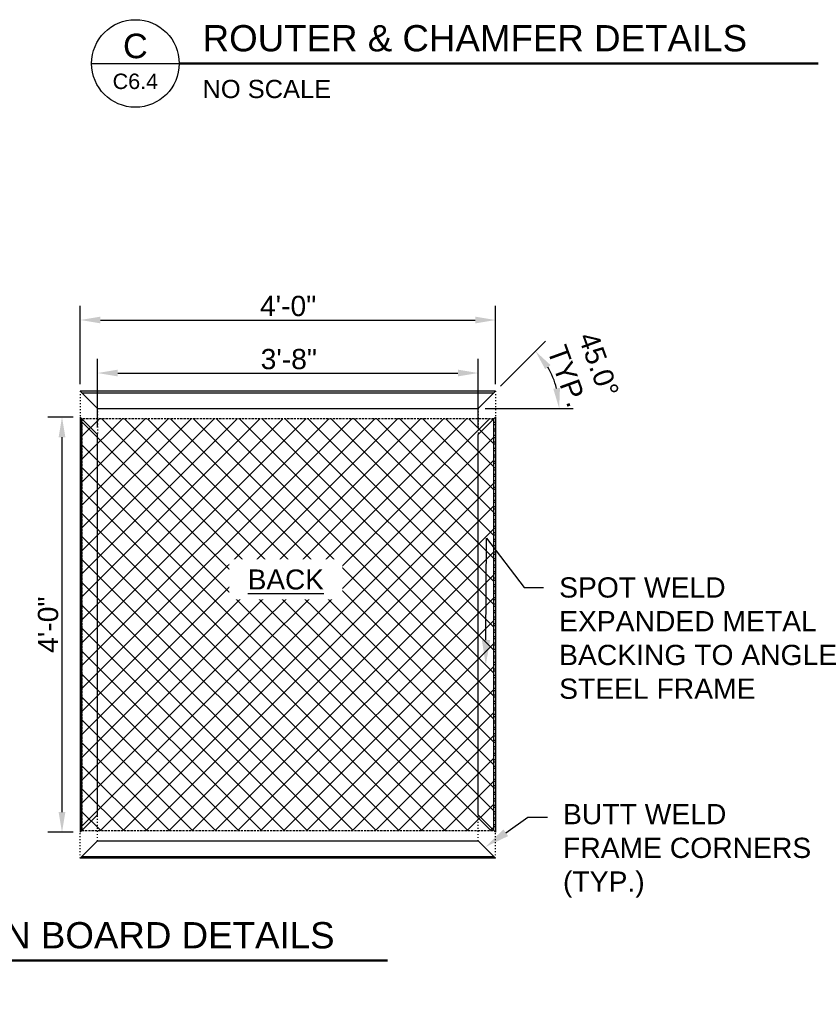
# Model space of a CAD drawing. Header units: feet. Extents: x -114 to 1432, y 355 to 669.
# Tile 91 of 195: x 188 to 281, y 428 to 542. Entities that reach past the tile are written whole.
import ezdxf
from ezdxf import colors
from ezdxf.entities.mleader import LeaderData, LeaderLine
from ezdxf.enums import TextEntityAlignment as Align
from ezdxf.math import Vec2, Vec3

# ---------------------------------------------------------------- set-up
doc = ezdxf.new("R2010")
doc.units = ezdxf.units.FT
doc.header["$MEASUREMENT"] = 0
doc.linetypes.add('DOT', pattern=[0.25, 0, -0.25])
doc.linetypes.add('HIDDEN', pattern=[0.375, 0.25, -0.125])
for name, color, linetype in [('A-BULLETINBOARD', 3, 'Continuous'), ('A-EXPANDED-METAL', 8, 'Continuous'), ('A-HIDDEN', 8, 'DOT'), ('G-ANNO-DIM', 2, 'Continuous'), ('G-ANNO-TXT', 7, 'Continuous'), ('Z-SYMS-GENL', 7, 'Continuous')]:
    doc.layers.add(name, color=color, linetype=linetype)
doc.styles.add('Arial', font='arial.ttf')
doc.dimstyles.new('MS-16A', dxfattribs={"dimscale": 13, "dimtxt": 0.18, "dimasz": 0.18, "dimexe": 0.125, "dimexo": 0.0625, "dimgap": 0.03125, "dimtad": 1, "dimdec": 3, "dimzin": 3, "dimdsep": 46, "dimlunit": 4, "dimtxsty": 'Arial', "dimcen": 0.03125, "dimclrd": 2, "dimclre": 2, "dimclrt": 7, "dimadec": 1, "dimazin": 0, "dimtfac": 1, "dimtdec": 3, "dimtofl": 0, "dimtmove": 0, "dimatfit": 3, "dimfxl": 1, "dimtolj": 1, "dimtzin": 0, "dimarcsym": 0})

# ---------------------------------------------------------------- blocks, each defined once
blk = doc.blocks.new('DETAIL-TITLE')
at = {"color": 7, "linetype": 'Continuous'}
blk.add_line((-0.3125, 0), (0.3125, 0), dxfattribs=at)
blk.add_circle((0, 0), 0.3125, dxfattribs=at)
at = {"layer": 'Z-SYMS-GENL', "linetype": 'Continuous', "const_width": 0.0156}
blk.add_lwpolyline([(0.3125, 0), (4.8729, 0)], dxfattribs=at)
at = {"style": 'Arial'}
blk.add_attdef('SCALE', (0.4789, -0.2469), '', height=0.13, dxfattribs=at)
at = {"layer": 'Z-SYMS-GENL', "linetype": 'Continuous', "style": 'Arial'}
for tag, height, p in [('X', 0.175, (0, 0.1252)), ('XX', 0.11, (0, -0.1272))]:
    blk.add_attdef(tag, text='', height=height, dxfattribs=at).set_placement(p, align=Align.MIDDLE)
at = {"layer": 'Z-SYMS-GENL', "style": 'Arial'}
blk.add_attdef('DETAIL_TITLE', (0.4798, 0.0866), '', height=0.1875, dxfattribs=at)
blk = doc.blocks.new('*D589')
at = {"layer": 'Defpoints', "color": 0, "transparency": 16777216}
for p in [(241.45, 501.06), (197.45, 493.97), (241.45, 493.97)]:
    blk.add_point(p, dxfattribs=at)
at = {"layer": 'G-ANNO-DIM', "color": 2, "lineweight": -2, "transparency": 16777216}
for p, q in [((197.45, 494.78), (197.45, 502.69)), ((241.45, 494.78), (241.45, 502.69)), ((199.79, 501.06), (239.11, 501.06))]:
    blk.add_line(p, q, dxfattribs=at)
at = {"layer": 'G-ANNO-DIM', "color": 2, "transparency": 16777216}
for points in [[(199.79, 501.45), (199.79, 500.67), (197.45, 501.06)], [(239.11, 501.45), (239.11, 500.67), (241.45, 501.06)]]:
    blk.add_solid(points, dxfattribs=at)
at = {"layer": 'G-ANNO-DIM', "color": 7, "transparency": 16777216, "insert": (219.56, 502.66), "char_height": 2.34, "attachment_point": 5, "style": 'Arial'}
blk.add_mtext('\\A1;3\'-8"', dxfattribs=at)
blk = doc.blocks.new('*D657')
at = {"layer": 'Defpoints', "color": 0, "transparency": 16777216}
for p in [(243.45, 507.19), (195.45, 498.97), (243.45, 498.97)]:
    blk.add_point(p, dxfattribs=at)
at = {"layer": 'G-ANNO-DIM', "color": 2, "lineweight": -2, "transparency": 16777216}
for p, q in [((195.45, 499.78), (195.45, 508.82)), ((243.45, 499.78), (243.45, 508.82)), ((197.79, 507.19), (241.11, 507.19))]:
    blk.add_line(p, q, dxfattribs=at)
at = {"layer": 'G-ANNO-DIM', "color": 2, "transparency": 16777216}
for points in [[(197.79, 507.58), (197.79, 506.8), (195.45, 507.19)], [(241.11, 507.58), (241.11, 506.8), (243.45, 507.19)]]:
    blk.add_solid(points, dxfattribs=at)
at = {"layer": 'G-ANNO-DIM', "color": 7, "transparency": 16777216, "insert": (219.48, 508.8), "char_height": 2.34, "attachment_point": 5, "style": 'Arial'}
blk.add_mtext('\\A1;4\'-0"', dxfattribs=at)
blk = doc.blocks.new('*D658')
at = {"layer": 'Defpoints', "color": 0, "transparency": 16777216}
for p in [(195.45, 495.97), (193.34, 447.97), (195.45, 447.97)]:
    blk.add_point(p, dxfattribs=at)
at = {"layer": 'G-ANNO-DIM', "color": 2, "lineweight": -2, "transparency": 16777216}
for p, q in [((194.64, 495.97), (191.72, 495.97)), ((193.34, 493.63), (193.34, 450.31)), ((194.64, 447.97), (191.72, 447.97))]:
    blk.add_line(p, q, dxfattribs=at)
at = {"layer": 'G-ANNO-DIM', "color": 2, "transparency": 16777216}
for points in [[(192.95, 493.63), (193.73, 493.63), (193.34, 495.97)], [(192.95, 450.31), (193.73, 450.31), (193.34, 447.97)]]:
    blk.add_solid(points, dxfattribs=at)
at = {"layer": 'G-ANNO-DIM', "color": 7, "transparency": 16777216, "insert": (191.74, 471.97), "char_height": 2.34, "attachment_point": 5, "rotation": 90, "style": 'Arial'}
blk.add_mtext('\\A1;4\'-0"', dxfattribs=at)
blk = doc.blocks.new('*D659')
at = {"layer": 'Defpoints', "color": 0, "transparency": 16777216}
for p in [(249.56, 501.65), (243.45, 498.97), (197.45, 496.97), (241.45, 496.97), (241.45, 496.97)]:
    blk.add_point(p, dxfattribs=at)
at = {"layer": 'G-ANNO-DIM', "color": 2, "lineweight": -2, "transparency": 16777216}
for p, q in [((244.03, 499.55), (249.22, 504.74)), ((242.26, 496.97), (252.44, 496.97))]:
    blk.add_line(p, q, dxfattribs=at)
blk.add_arc((241.45, 496.97), 9.36, 14.3543, 30.6457, dxfattribs=at)
at = {"layer": 'G-ANNO-DIM', "color": 2, "transparency": 16777216}
for points in [[(249.2, 501.51), (249.82, 501.98), (248.07, 503.59)], [(250.91, 499.34), (250.14, 499.24), (250.82, 496.97)]]:
    blk.add_solid(points, dxfattribs=at)
at = {"layer": 'G-ANNO-DIM', "color": 7, "transparency": 16777216, "insert": (253.57, 501.37), "char_height": 2.34, "attachment_point": 5, "rotation": 289.9347, "style": 'Arial'}
blk.add_mtext('\\A1;45.0°\\PTYP.', dxfattribs=at)

msp = doc.modelspace()

# ---------------------------------------------------------------- hatches: boundary and pattern name
at = {"layer": 'A-BULLETINBOARD', "linetype": 'Continuous'}
h = msp.add_hatch(dxfattribs=at)
h.set_pattern_fill('ANSI32', color=256, scale=2, angle=135)
h.set_pattern_definition([(180, (-1156.127, -3.6284), (-6e-17, -0.75), []), (180, (-1156.377, -3.3784), (-6e-17, -0.75), [])])
h.paths.add_polyline_path([(243.2633, 495.7834), (243.4508, 495.9709), (243.4508, 447.9709), (243.2633, 448.1584)])
h = msp.add_hatch(dxfattribs=at)
h.set_pattern_fill('ANSI32', color=256, scale=2, angle=45)
h.set_pattern_definition([(90, (-1153.127, -3.6284), (-0.75, 0), []), (90, (-1152.877, -3.3784), (-0.75, 0), [])])
h.paths.add_polyline_path([(243.4508, 444.9709), (195.4508, 444.9709), (195.6383, 445.1584), (243.2633, 445.1584)])
at = {"layer": 'A-EXPANDED-METAL'}
h = msp.add_hatch(dxfattribs=at)
h.set_pattern_fill('ANSI37', color=256, scale=15)
h.set_pattern_definition([(45, (-1169.127, -11.877), (-1.3258252, 1.3258252), []), (135, (-1169.127, -11.877), (-1.3258252, -1.3258252), [])])
h.paths.add_polyline_path([(243.2633, 448.1584), (243.2633, 495.7834), (195.6383, 495.7834), (195.6383, 448.1584)])

# ---------------------------------------------------------------- linework, layer by layer
at = {"layer": 'A-BULLETINBOARD', "linetype": 'Continuous'}
for points in [[(195.4508, 498.9709), (197.4508, 496.9709), (241.4508, 496.9709), (243.4508, 498.9709)], [(195.4508, 447.9709), (197.4508, 449.9709), (197.4508, 493.9709), (195.4508, 495.9709)], [(243.4508, 447.9709), (241.4508, 449.9709), (241.4508, 493.9709), (243.4508, 495.9709)], [(195.4508, 444.9709), (197.4508, 446.9709), (241.4508, 446.9709), (243.4508, 444.9709)]]:
    msp.add_lwpolyline(points, close=True, dxfattribs=at)
for points in [[(195.6383, 498.7834), (243.2633, 498.7834)], [(195.6383, 448.1584), (195.6383, 495.7834)], [(243.2633, 448.1584), (243.2633, 495.7834)], [(195.6383, 445.1584), (243.2633, 445.1584)]]:
    msp.add_lwpolyline(points, dxfattribs=at)
at = {"layer": 'A-HIDDEN'}
for points in [[(195.4508, 498.9709), (195.4508, 495.9709)], [(243.4508, 498.9709), (243.4508, 495.9709)], [(197.4508, 496.9709), (197.4508, 493.9709)], [(241.4508, 496.9709), (241.4508, 493.9709)], [(197.4508, 446.9709), (197.4508, 449.9709)], [(241.4508, 446.9709), (241.4508, 449.9709)], [(195.4508, 444.9709), (195.4508, 447.9709)], [(243.4508, 444.9709), (243.4508, 447.9709)]]:
    msp.add_lwpolyline(points, dxfattribs=at)
at = {"layer": 'A-HIDDEN', "linetype": 'HIDDEN'}
msp.add_lwpolyline([(243.2633, 448.1584), (243.2633, 495.7834), (195.6383, 495.7834), (195.6383, 448.1584)], close=True, dxfattribs=at)

# ---------------------------------------------------------------- block references
at = {"layer": 'G-ANNO-TXT', "xscale": 16.2, "yscale": 16.2, "zscale": 16.2}
for p, values in [((201.8236, 536.8453), {'X': 'C', 'XX': 'C6.4', 'DETAIL_TITLE': 'ROUTER & CHAMFER DETAILS', 'SCALE': 'NO SCALE'}), ((152.0323, 433.1461), {'X': 'E', 'XX': 'C6.4', 'DETAIL_TITLE': "4'x4' BULLETIN BOARD DETAILS", 'SCALE': 'NO SCALE'})]:
    msp.add_blockref('DETAIL-TITLE', p, dxfattribs=at).add_auto_attribs(values)

# ---------------------------------------------------------------- dimensions: what is measured, and where the dimension line sits
at = {"layer": 'G-ANNO-DIM'}
for base, p1, p2, picture, middle in [((243.4508, 507.1943), (195.4508, 498.9709), (243.4508, 498.9709), '*D657', (219.477, 507.1943)), ((241.4508, 501.0604), (197.4508, 493.9709), (241.4508, 493.9709), '*D589', (219.5557, 501.0604))]:
    dim = msp.add_linear_dim(base=base, p1=p1, p2=p2, dimstyle='MS-16A', dxfattribs=at)
    dim.commit()
    dim.dimension.update_dxf_attribs({"geometry": picture, "text_midpoint": middle, "dimtype": 160})
dim = msp.add_angular_dim_2l(base=(249.5608, 501.6532), line1=((197.4508, 496.9709), (241.4508, 496.9709)), line2=((241.4508, 496.9709), (243.4508, 498.9709)), text='<>\\PTYP.', dimstyle='MS-16A', dxfattribs=at)
dim.commit()
dim.dimension.update_dxf_attribs({"geometry": '*D659', "text_midpoint": (250.2543, 500.1638), "dimtype": 162})
dim = msp.add_linear_dim(base=(193.3419, 447.9709), p1=(195.4508, 495.9709), p2=(195.4508, 447.9709), angle=90, dimstyle='MS-16A', dxfattribs=at)
dim.commit()
dim.dimension.update_dxf_attribs({"geometry": '*D658', "text_midpoint": (191.7409, 471.9709)})

# ---------------------------------------------------------------- leaders
at = {"layer": 'G-ANNO-TXT'}
ml = msp.add_multileader_mtext('Standard', dxfattribs=at)
ml.set_content('SPOT WELD\\PEXPANDED METAL\\PBACKING TO ANGLE\\PSTEEL FRAME', color=7, style='Arial')
ml.set_leader_properties(color=2, linetype='ByLayer', lineweight=-1)
ml.build(insert=Vec2(0, 0))
ml.multileader.update_dxf_attribs({"dogleg_length": 0.125, "arrow_head_size": 2.88, "scale": 18})
ctx = ml.context
ctx.base_point, ctx.scale, ctx.char_height, ctx.arrow_head_size, ctx.landing_gap_size, ctx.plane_origin = Vec3(249.0129, 476.2522), 18, 2.34, 2.88, 1.8, Vec3(154.9963, 465.9617)
notes = []
notes.append((ctx, [(1, (1, 1, 0), (246.7629, 476.2522), (1, 0), 2.25, [(1, [(242.3364, 467.3039), (242.4336, 481.9694)], 0, [])])]))
ctx.mtext.insert, ctx.mtext.flow_direction = Vec3(250.8129, 477.4422), 5
ml = msp.add_multileader_mtext('Standard', dxfattribs=at)
ml.set_content('BUTT WELD \\PFRAME CORNERS\\P(TYP.)', color=7, style='Arial')
ml.set_leader_properties(color=2, linetype='ByLayer', lineweight=-1)
ml.build(insert=Vec2(0, 0))
ml.multileader.update_dxf_attribs({"dogleg_length": 0.125, "arrow_head_size": 2.88, "scale": 18})
ctx = ml.context
ctx.base_point, ctx.scale, ctx.char_height, ctx.arrow_head_size, ctx.landing_gap_size, ctx.plane_origin = Vec3(249.4603, 449.7264), 18, 2.34, 2.88, 1.8, Vec3(155.6383, 448.1584)
notes.append((ctx, [(1, (1, 1, 0), (247.2103, 449.7264), (1, 0), 2.25, [(0, [(242.2848, 446.2607)], 0, [])])]))
ctx.mtext.insert, ctx.mtext.flow_direction = Vec3(251.2603, 451.2403), 5
for ctx, leaders in notes:
    for number, flags, end, landing, length, lines in leaders:
        leader = LeaderData()
        leader.index, (leader.has_last_leader_line, leader.has_dogleg_vector, leader.attachment_direction) = number, flags
        leader.last_leader_point, leader.dogleg_vector, leader.dogleg_length = Vec3(end), Vec3(landing), length
        for number, points, colour, breaks in lines:
            line = LeaderLine()
            line.index, line.vertices, line.color, line.breaks = number, Vec3.list(points), colors.encode_raw_color(colour), breaks
            leader.lines.append(line)
        ctx.leaders.append(leader)

# ---------------------------------------------------------------- next in the draw order: texts
at = {"layer": 'G-ANNO-TXT', "insert": (213.8466, 478.3514), "char_height": 2.3125, "width": 10.738299, "attachment_point": 1, "style": 'Arial', "bg_fill": 3, "box_fill_scale": 1.5, "bg_fill_color": 256, "bg_fill_transparency": 0}
msp.add_mtext('\\pxqc;{\\L\\C3;BACK}', dxfattribs=at)

doc.saveas('drawing.dxf')
